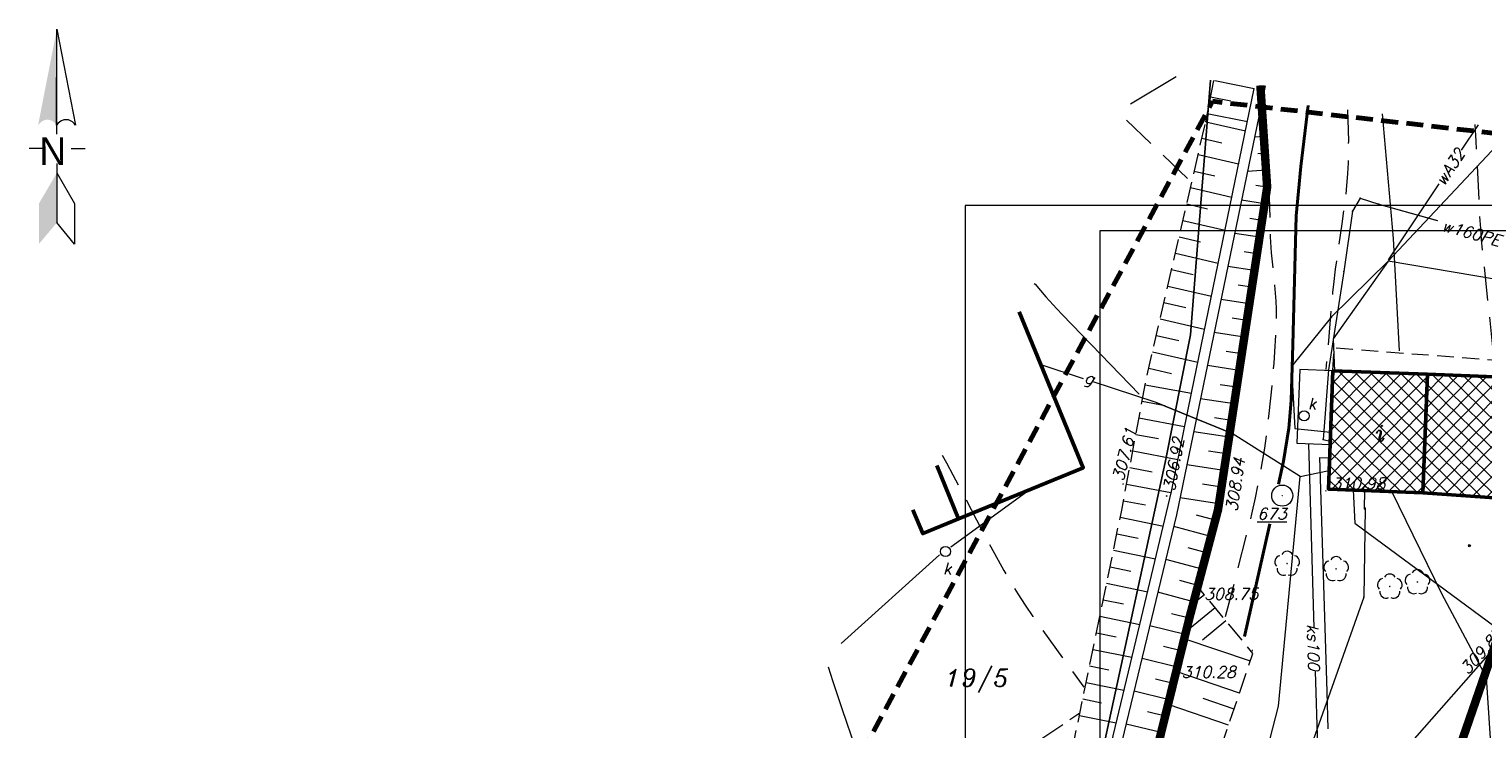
# Model space of a CAD drawing. Extents: x 4615668 to 9294084, y 5334101 to 10688993.
# Tile 14 of 37: x 4651134 to 4651220, y 5338759 to 5338801. Entities that reach past the tile are written whole.
import ezdxf
from ezdxf.enums import TextEntityAlignment as Align

# ---------------------------------------------------------------- set-up
doc = ezdxf.new("R2010")
doc.units = 0
doc.header["$MEASUREMENT"] = 0
for name, pattern in [('BUBZ02', [1.75, 1.25, -0.5]), ('DASHDOT', [25.4, 12.7, -6.35, 0, -6.35]), ('DASHED', [19.05, 12.7, -6.35]), ('EGBK02', [2, 1.5, -0.5]), ('KTCR', [1.5, 1, -0.5]), ('l215_500', [2.5, 1.5, -0.4125, 0.175, -0.4125]), ('l217_500', [2, 1.5, -0.5]), ('l219_500', [0.5, -0.25, 0, -0.25]), ('l266_500', [1, 0.5, -0.5]), ('l423_500', [2, 1.5, -0.5]), ('l641_500', [1.5, 1, -0.5]), ('l812_500', [3, 2, -1]), ('l823_500', [1.75, 1.25, -0.5])]:
    doc.linetypes.add(name, pattern=pattern)
for name, color, linetype in [('52', 7, 'Continuous'), ('projekt', 202, 'Continuous'), ('SZZPZ_922', 7, 'Continuous')]:
    doc.layers.add(name, color=color, linetype=linetype)
for name, color, linetype, lineweight in [('A_SZRAF', 253, 'Continuous', 5), ('budynek', 7, 'Continuous', 53), ('chodnik', 7, 'l423_500', 13), ('eNN', 7, 'Continuous', 13), ('funkcja_kondygnacja', 7, 'Continuous', 13), ('g', 7, 'Continuous', 13), ('gr_dzialki', 7, 'l219_500', 13), ('gr_klasy', 7, 'l217_500', 13), ('hatch', 253, 'Continuous', 0), ('k', 7, 'Continuous', 13), ('k_elem_naziemne', 7, 'Continuous', 13), ('k_rzedne', 7, 'Continuous', 13), ('nr_dzialki', 7, 'Continuous', 13), ('ogr_symb', 7, 'l901_500', 40), ('osnowa', 7, 'Continuous', 13), ('pkt_wys', 7, 'Continuous', 13), ('robocza25', 7, 'Continuous', 13), ('rowy', 7, 'l266_500', 13), ('skarpa_gora', 7, 'l823_500', 13), ('skarpa_umoc', 7, 'Continuous', 13), ('w', 7, 'Continuous', 13), ('warst_ciagla', 7, 'Continuous', 0), ('warst_pogrub', 7, 'Continuous', 40), ('warst_przeryw', 7, 'l812_500', 0), ('Wymiar', 7, 'Continuous', 9), ('zakresy', 7, 'l215_500', 70), ('zielen', 7, 'Continuous', 13)]:
    doc.layers.add(name, color=color, linetype=linetype, lineweight=lineweight)
doc.styles.add('Style-ENGINEERING', font='ENGINEERING.shx')
doc.styles.add('Style-ITALIC_1250', font='ITALIC_1250.shx')
doc.styles.add('txt', font='TXT', dxfattribs={"height": 0.2})
doc.linetypes.add('KTOK05', pattern='A,3.75,[16,dgnlstyle-2015all.shx,S=0.0028,R=0,X=0,Y=0],3.75', length=7.5)
doc.linetypes.add('l901_500', pattern='A,3.75,[38,dgnlstyle-2015all.shx,S=0.0028,R=0,X=0,Y=0],3.75', length=7.5)

# ---------------------------------------------------------------- blocks, each defined once
blk = doc.blocks.new('*U85')
at = {"color": 0, "linetype": 'ByBlock', "lineweight": -2, "flags": 128}
blk.add_lwpolyline([(-1261.45, -684.29), (-1265.95, -691.99), (-1271.15, -727.89), (-1280.3, -786.17), (-1283.46, -827.49), (-1278.59, -828.55)], dxfattribs=at)
blk.add_lwpolyline([(-1261.45, -684.29), (-1265.95, -691.99), (-1271.15, -727.89), (-1280.3, -786.17), (-1283.46, -827.49), (-1278.59, -828.55)], dxfattribs=at)
at = {"color": 0, "linetype": 'ByBlock', "lineweight": -2}
for p in [(-1261.45, -684.29), (-1265.95, -691.99), (-1271.15, -727.89), (-1280.3, -786.17), (-1283.46, -827.49), (-1278.59, -828.55)]:
    blk.add_point(p, dxfattribs=at)
blk = doc.blocks.new('WYS')
at = {"layer": '52', "color": 67, "linetype": 'Continuous'}
blk.add_circle((0, 0), 0.08, dxfattribs=at)
blk = doc.blocks.new('506_5')
at = {"layer": 'k_elem_naziemne', "color": 24, "linetype": 'Continuous', "lineweight": 13}
blk.add_circle((0, 0), 0.3, dxfattribs=at)
blk = doc.blocks.new('121_5')
at = {"layer": 'osnowa', "linetype": 'Continuous', "lineweight": 13}
h = blk.add_hatch(color=7, dxfattribs=at)
edge = h.paths.add_edge_path()
edge.add_arc((0, 0), 0.04, 0, 360)
at = {"layer": 'osnowa', "color": 7, "linetype": 'Continuous', "lineweight": 13}
blk.add_circle((0, 0), 0.625, dxfattribs=at)
blk = doc.blocks.new('DI')
at = {"layer": 'SZZPZ_922', "color": 7, "linetype": 'Continuous', "lineweight": 13}
for p, q in [((-0.74, 0), (-0.23, 0.16)), ((-0.23, 0.7), (0.09, 0.27)), ((-0.23, 0.16), (-0.23, 0.7)), ((0.09, 0.27), (0.6, 0.43)), ((0.6, 0.43), (0.28, 0)), ((-0.23, -0.17), (-0.74, 0)), ((-0.23, -0.7), (-0.23, -0.17)), ((0.09, -0.27), (-0.23, -0.7)), ((0.6, -0.43), (0.09, -0.27)), ((0.28, 0), (0.6, -0.43))]:
    blk.add_line(p, q, dxfattribs=at)
blk.add_circle((0, 0), 0.0203, dxfattribs=at)
blk = doc.blocks.new('1STP')
at = {"layer": 'robocza25', "linetype": 'Continuous', "lineweight": 13}
blk.add_hatch(color=7, dxfattribs=at).paths.add_polyline_path([(-2.81, 3.46), (-0.03, 17.73), (-0.03, 3.46), (-0.24, 3.75), (-0.49, 3.96), (-0.78, 4.13), (-1.11, 4.25), (-1.44, 4.3), (-1.77, 4.25), (-2.07, 4.13), (-2.36, 3.96), (-2.61, 3.71)])
at = {"layer": 'robocza25', "color": 7, "linetype": 'Continuous', "lineweight": 13}
for p, q in [((-0.03, 2.17), (-0.03, 17.73)), ((-2.07, 0.01), (-4.15, 0.01)), ((2.09, 0.01), (4.17, 0.01)), ((-0.03, -2.2), (-0.03, -10.97))]:
    blk.add_line(p, q, dxfattribs=at)
at = {"layer": 'robocza25', "color": 7, "linetype": 'Continuous', "lineweight": 13, "flags": 128}
for points in [[(2.72, 3.46), (2.55, 3.71), (2.3, 3.96), (2.01, 4.13), (1.68, 4.25), (1.35, 4.25), (1.01, 4.25), (0.68, 4.13), (0.39, 3.96), (0.14, 3.75), (-0.07, 3.46), (-0.03, 17.73), (2.72, 3.46)], [(-0.03, -3.61), (2.59, -8.14), (2.59, -14.14), (-0.03, -10.97)]]:
    blk.add_lwpolyline(points, dxfattribs=at)
at = {"layer": 'robocza25', "color": 7, "linetype": 'Continuous', "lineweight": 13, "extrusion": (0, 0, -1)}
blk.add_solid([(0.03, -10.97), (2.69, -14.14), (0.03, -3.61), (2.69, -8.14)], dxfattribs=at)
at = {"layer": 'robocza25', "color": 7, "linetype": 'Continuous', "lineweight": 13, "style": 'Style-ENGINEERING'}
blk.add_text('N', height=4.11, rotation=180, dxfattribs=at).set_placement((1.35, 1.67))
blk = doc.blocks.new('922_5')
at = {"layer": 'zielen', "linetype": 'Continuous', "lineweight": 13}
h = blk.add_hatch(color=96, dxfattribs=at)
edge = h.paths.add_edge_path()
edge.add_arc((0, 0), 0.05, 0, 360)
at = {"layer": 'zielen', "color": 96, "linetype": 'Continuous', "lineweight": 13}
for centre, start, end in [((-0.352, 0.098), 101.99877, 221.97586), ((0.005, 0.357), 30.12432, 149.87568), ((0.362, 0.098), 318.02414, 78.00123), ((-0.215, -0.321), 174.33504, 293.76069), ((0.225, -0.321), 246.23931, 5.66496)]:
    blk.add_arc(centre, 0.375, start, end, dxfattribs=at)
blk = doc.blocks.new('G$C3390F2A0')
at = {"layer": 'budynek', "color": 7, "linetype": 'Continuous', "lineweight": 53, "flags": 128}
for points in [[(63.161, 162.974), (66.961, 153.712), (59.573, 150.681), (58.273, 153.85)], [(87.371, 159.26), (93.866, 159.013), (93.591, 151.78), (87.104, 152.237)], [(59.573, 150.681), (57.447, 149.808), (56.866, 151.224)]]:
    blk.add_lwpolyline(points, dxfattribs=at)
blk.add_lwpolyline([(81.768, 159.472), (81.501, 152.45), (87.104, 152.237), (87.371, 159.26)], close=True, dxfattribs=at)
at = {"layer": 'chodnik', "color": 7, "linetype": 'KTCR', "lineweight": 13, "flags": 128}
blk.add_lwpolyline([(81.768, 159.472), (81.83, 160.846), (95.998, 159.73), (96.112, 149.873), (93.679, 149.858), (93.591, 151.78)], dxfattribs=at)
at = {"layer": 'eNN', "color": 1, "linetype": 'Continuous', "lineweight": 13, "flags": 128}
blk.add_lwpolyline([(86.136, 126.49), (91.295, 134.671), (90.871, 141.279), (88.215, 146.238), (85.263, 152.307)], dxfattribs=at)
at = {"layer": 'g', "color": 52, "linetype": 'Continuous', "lineweight": 13}
for p, q in [((66.977, 158.992), (64.459, 159.811)), ((71.284, 157.59), (75.787, 155.755))]:
    blk.add_line(p, q, dxfattribs=at)
at = {"layer": 'g', "color": 52, "linetype": 'Continuous', "lineweight": 13, "flags": 128}
for points in [[(79.813, 153.2), (75.787, 155.755), (71.284, 157.59), (67.496, 158.824)], [(68.38, 107.457), (70.987, 113.957), (74.026, 121.56), (77.505, 135.587), (78.528, 139.58), (79.813, 153.2), (81.433, 153.54)]]:
    blk.add_lwpolyline(points, dxfattribs=at)
at = {"layer": 'gr_dzialki', "color": 96, "linetype": 'Continuous', "lineweight": 13}
for p, q in [((69.759, 175.292), (72.462, 176.923)), ((73.319, 161.599), (74.502, 176.706)), ((74.502, 176.706), (73.319, 161.599)), ((71.817, 154.036), (73.319, 161.599)), ((73.319, 161.599), (71.817, 154.036)), ((60.474, 101.588), (71.817, 154.036)), ((71.817, 154.036), (60.474, 101.588))]:
    blk.add_line(p, q, dxfattribs=at)
at = {"layer": 'gr_klasy', "color": 96, "linetype": 'EGBK02', "lineweight": 13}
blk.add_line((41.247, 122.066), (66.766, 139.179), dxfattribs=at)
at = {"layer": 'k', "color": 24, "linetype": 'Continuous', "lineweight": 13}
for p, q in [((80.307, 155.141), (80.632, 144.226)), ((63.814, 152.421), (59.102, 149.004)), ((58.448, 148.549), (52.619, 143.295)), ((81.262, 131.599), (92.272, 144.077))]:
    blk.add_line(p, q, dxfattribs=at)
at = {"layer": 'k', "color": 24, "linetype": 'Continuous', "lineweight": 13, "flags": 128}
for points in [[(81.768, 159.472), (79.795, 159.547), (79.628, 155.168), (81.601, 155.093)], [(80.709, 141.643), (80.842, 137.175), (80.932, 134.786)]]:
    blk.add_lwpolyline(points, dxfattribs=at)
at = {"layer": 'ogr_symb', "color": 7, "linetype": 'KTOK05', "lineweight": 40}
blk.add_lwpolyline([(56.816, 77.321), (53.639, 80.037), (57.366, 88.778), (61.539, 99.163), (67.683, 122.179), (73.376, 145.314), (74.953, 151.225), (77.861, 170.425), (77.463, 176.389)], dxfattribs=at)
at = {"layer": 'rowy', "color": 7, "linetype": 'Continuous', "lineweight": 13, "flags": 128}
for points in [[(77.743, 176.359), (72.498, 150.919), (68.171, 132.964), (62.539, 109.06), (60.869, 101.413), (58.479, 94.987), (56.627, 89.084), (53.112, 80.453), (49.194, 71.811)], [(57.83, 95.551), (60.263, 101.515), (61.955, 109.193), (66.594, 128.891), (70.313, 144.417), (72.196, 152.307), (73.372, 158.131), (77.1, 176.214)]]:
    blk.add_lwpolyline(points, dxfattribs=at)
at = {"layer": 'skarpa_gora', "color": 7, "linetype": 'BUBZ02', "lineweight": 13, "flags": 128}
for points in [[(54.04, 87.83), (57.024, 95.912), (58.557, 99.532), (60.077, 104.757), (61.011, 108.002), (62.734, 118.017), (65.24, 131.762), (69.241, 151.199), (70.679, 158.88), (74.354, 174.815)], [(57.248, 86.436), (62.805, 93.616), (64.154, 96.969), (65.929, 102.189), (69.981, 118.29), (72.59, 128.236), (74.035, 133.909), (77.024, 142.704), (73.741, 146.681)]]:
    blk.add_lwpolyline(points, dxfattribs=at)
at = {"layer": 'skarpa_umoc', "color": 7, "linetype": 'Continuous', "lineweight": 13}
for p, q in [((74.764, 176.678), (77.1, 176.214)), ((74.513, 175.708), (75.705, 175.471)), ((77.532, 175.351), (77.535, 175.351)), ((74.22, 174.236), (76.58, 173.692)), ((74.318, 174.727), (76.696, 174.255)), ((77.599, 174.353), (77.462, 174.344)), ((73.995, 173.262), (75.187, 172.988)), ((77.665, 173.355), (77.116, 173.319)), ((73.77, 172.288), (76.176, 171.733)), ((77.731, 172.357), (77.319, 172.33)), ((73.546, 171.313), (74.76, 171.033)), ((77.799, 171.36), (76.697, 171.286)), ((73.322, 170.338), (75.772, 169.773)), ((77.852, 170.363), (77.2, 170.462)), ((73.097, 169.364), (74.333, 169.079)), ((77.702, 169.374), (76.345, 169.58)), ((72.872, 168.39), (75.369, 167.814)), ((77.552, 168.385), (76.847, 168.491)), ((72.647, 167.416), (73.906, 167.125)), ((77.402, 167.396), (75.941, 167.617)), ((72.422, 166.441), (74.964, 165.854)), ((77.252, 166.408), (76.495, 166.522)), ((77.102, 165.419), (75.536, 165.656)), ((72.197, 165.466), (73.48, 165.171)), ((71.973, 164.492), (74.56, 163.896)), ((76.952, 164.431), (76.143, 164.553)), ((71.749, 163.518), (73.053, 163.217)), ((76.803, 163.441), (75.131, 163.694)), ((71.524, 162.543), (74.156, 161.936)), ((76.653, 162.453), (75.792, 162.583)), ((71.299, 161.569), (72.626, 161.263)), ((76.504, 161.464), (74.728, 161.733)), ((71.074, 160.595), (73.753, 159.977)), ((76.354, 160.476), (75.44, 160.614)), ((70.849, 159.62), (72.199, 159.308)), ((76.204, 159.487), (74.323, 159.772)), ((70.634, 158.643), (73.372, 158.131)), ((76.054, 158.498), (75.087, 158.644)), ((75.904, 157.509), (73.918, 157.81)), ((70.45, 157.66), (71.811, 157.406)), ((70.266, 156.678), (72.968, 156.172)), ((75.755, 156.52), (74.735, 156.675)), ((70.083, 155.695), (71.424, 155.443)), ((75.605, 155.532), (73.514, 155.849)), ((69.899, 154.711), (72.564, 154.213)), ((75.455, 154.543), (74.384, 154.706)), ((69.715, 153.729), (71.038, 153.481)), ((75.305, 153.555), (73.11, 153.887)), ((69.53, 152.746), (72.159, 152.254)), ((75.156, 152.566), (74.032, 152.736)), ((69.346, 151.763), (70.652, 151.518)), ((75.006, 151.577), (72.706, 151.926)), ((74.786, 150.603), (73.671, 150.9)), ((69.155, 150.782), (71.72, 150.254)), ((74.528, 149.637), (72.33, 150.223)), ((68.953, 149.802), (70.22, 149.542)), ((68.751, 148.823), (71.251, 148.308)), ((74.014, 147.704), (71.861, 148.278)), ((74.272, 148.67), (73.183, 148.96)), ((68.55, 147.843), (69.783, 147.589)), ((68.349, 146.864), (70.782, 146.362)), ((73.756, 146.738), (72.691, 147.022)), ((68.147, 145.884), (69.347, 145.637)), ((73.498, 145.772), (71.392, 146.333)), ((74.15, 146.185), (73.803, 145.898)), ((67.945, 144.905), (70.313, 144.417)), ((73.25, 144.802), (72.2, 145.061)), ((74.787, 145.414), (73.048, 143.978)), ((73.011, 143.832), (70.915, 144.348)), ((75.423, 144.643), (74.036, 143.496)), ((67.744, 143.925), (68.911, 143.685)), ((72.772, 142.861), (71.726, 143.119)), ((76.868, 142.244), (72.948, 143.577)), ((67.542, 142.946), (69.845, 142.472)), ((72.533, 141.889), (70.446, 142.403)), ((67.34, 141.967), (68.476, 141.733)), ((76.224, 140.351), (72.469, 141.627)), ((67.138, 140.987), (69.375, 140.527)), ((72.294, 140.918), (71.253, 141.175)), ((66.938, 140.007), (68.039, 139.78)), ((72.056, 139.948), (69.977, 140.46)), ((75.58, 138.457), (71.989, 139.678)), ((75.902, 139.403), (74.065, 140.028)), ((66.736, 139.028), (68.906, 138.581)), ((71.817, 138.977), (70.779, 139.231)), ((71.578, 138.005), (69.508, 138.515))]:
    blk.add_line(p, q, dxfattribs=at)
at = {"layer": 'skarpa_umoc', "color": 7, "linetype": 'Continuous', "lineweight": 13, "flags": 128}
blk.add_lwpolyline([(74.22, 174.236), (74.706, 176.684)], dxfattribs=at)
at = {"layer": 'w', "color": 160, "linetype": 'Continuous', "lineweight": 13}
for p, q in [((90.373, 174.047), (89.374, 172.55)), ((88.046, 170.559), (85.042, 166.055)), ((83.643, 151.289), (83.659, 152.368)), ((83.643, 151.289), (83.659, 152.368))]:
    blk.add_line(p, q, dxfattribs=at)
at = {"layer": 'w', "color": 160, "linetype": 'Continuous', "lineweight": 13, "flags": 128}
for points in [[(92.405, 173.813), (85.039, 165.965), (81.77, 161.366), (81.858, 159.468)], [(83.37, 169.71), (84.491, 169.341), (87.956, 168.39)], [(83.37, 169.71), (84.491, 169.341), (87.95, 168.391)], [(85.039, 165.965), (81.675, 162.671), (79.314, 159.726), (79.497, 156.054), (81.629, 155.819)], [(114.197, 151.718), (97.159, 164.02), (95.32, 164.238), (85.039, 165.965)], [(81.482, 138.231), (81.421, 140.448), (80.981, 154.326), (81.489, 154.299)], [(82.968, 152.394), (83.071, 150.431), (94.602, 141.916)], [(83.672, 151.32), (83.588, 146.04), (80.049, 136.006), (77.248, 128.023), (76.504, 123.142), (75.889, 118.411), (73.966, 112.799), (72.497, 109.519), (70.755, 105.61)], [(83.672, 151.32), (83.588, 146.04), (80.049, 136.006), (77.248, 128.023), (76.504, 123.142), (75.889, 118.411), (73.986, 112.856)]]:
    blk.add_lwpolyline(points, dxfattribs=at)
at = {"layer": 'w', "color": 160, "linetype": 'Continuous', "lineweight": 13}
for p in [(83.37, 169.71), (84.491, 169.341), (83.662, 152.579), (83.643, 151.289), (83.672, 151.32), (83.588, 146.04)]:
    blk.add_point(p, dxfattribs=at)
at = {"layer": 'warst_ciagla', "color": 21, "linetype": 'Continuous', "lineweight": 0, "flags": 128}
for points in [[(85.703, 160.655), (85.362, 167.323), (84.707, 174.701)], [(64.06, 164.654), (64.102, 164.603), (64.742, 163.86), (65.402, 163.134), (65.74, 162.778), (70.272, 158.079)], [(62.179, 114.889), (56.487, 128.504), (56.041, 129.607), (55.757, 130.348), (55.215, 131.839), (54.954, 132.589), (54.447, 134.094), (53.453, 137.11), (52.944, 138.614), (52.672, 139.413), (52.144, 141.016), (51.867, 141.89)]]:
    blk.add_lwpolyline(points, dxfattribs=at)
at = {"layer": 'warst_pogrub', "color": 21, "linetype": 'Continuous', "lineweight": 40, "flags": 128}
for points in [[(78.535, 152.749), (78.831, 154.103), (79.142, 156.07), (79.283, 157.714), (79.389, 161.007), (79.587, 168.657), (79.861, 171.576), (80.287, 175.21)], [(76.518, 143.701), (77.982, 150.217), (78.021, 150.398)]]:
    blk.add_lwpolyline(points, dxfattribs=at)
at = {"layer": 'warst_przeryw', "color": 21, "linetype": 'l812_500', "lineweight": 0, "flags": 128}
for points in [[(73.137, 170.875), (69.337, 174.505)], [(82.622, 174.941), (82.67, 173.74), (82.679, 173.096), (82.671, 172.239), (82.658, 171.811), (82.627, 171.169), (82.552, 170.21), (82.478, 169.534), (82.295, 168.185), (82.023, 166.387), (81.897, 165.487), (81.789, 164.585), (81.746, 164.133), (81.345, 159.538)], [(91.269, 160.662), (90.671, 166.293), (90.579, 167.262), (90.528, 167.909), (90.445, 169.203), (90.26, 173.093), (90.202, 174.067)], [(75.404, 144.884), (76.838, 150.475), (76.958, 150.96), (77.178, 151.933), (77.375, 152.912), (77.496, 153.567), (77.718, 154.881), (77.894, 156.109), (77.991, 156.929), (78.156, 158.575), (78.278, 159.924), (78.33, 160.599), (78.388, 161.611), (78.413, 162.623), (78.41, 163.128), (78.393, 163.604), (78.319, 164.555), (78.125, 166.457), (78.082, 167.092), (78.07, 167.41), (77.994, 170.371)], [(58.606, 154.471), (58.857, 154.012), (59.238, 153.303), (59.985, 151.877), (60.975, 149.969), (61.478, 149.021), (62.258, 147.614), (62.801, 146.692), (63.082, 146.236), (63.516, 145.561), (63.967, 144.897), (64.2, 144.57), (67.003, 140.694)]]:
    blk.add_lwpolyline(points, dxfattribs=at)
at = {"layer": 'zakresy', "color": 217, "linetype": 'l641_500', "lineweight": 70, "flags": 128}
blk.add_lwpolyline([(6.931, 10.558), (39.477, 110.069), (74.623, 175.45), (179.151, 163.591), (168.968, 97.168), (66.518, 8.467), (6.931, 10.558)], dxfattribs=at)
at = {"layer": 'k_elem_naziemne', "color": 24, "linetype": 'Continuous', "lineweight": 13}
for p, rotation in [((80.052, 156.793), 279.869560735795), ((58.793, 148.75), 268.42803448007)]:
    blk.add_blockref('506_5', p, dxfattribs=dict(at, rotation=rotation))
at = {"layer": 'osnowa', "color": 7, "linetype": 'Continuous', "lineweight": 13}
blk.add_blockref('121_5', (78.758, 152.062), dxfattribs=at)
at = {"layer": 'pkt_wys', "color": 7, "linetype": 'Continuous', "lineweight": 13, "xscale": 0.1, "yscale": 0.1, "zscale": 0.1, "rotation": 0.06577989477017}
for p in [(69.327, 152.749), (71.912, 152.038), (81.35, 152.349), (75.022, 151.139), (73.866, 146.781), (76.992, 142.878)]:
    blk.add_blockref('WYS', p, dxfattribs=at)
at = {"layer": 'robocza25', "color": 7, "linetype": 'Continuous', "lineweight": 13, "xscale": 0.4, "yscale": 0.4, "zscale": 0.4}
blk.add_blockref('1STP', (6.123, 172.643), dxfattribs=at)
at = {"layer": 'w', "color": 160, "linetype": 'Continuous', "lineweight": 13, "xscale": 0.1, "yscale": 0.1, "zscale": 0.1, "rotation": 0.06577989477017}
blk.add_blockref('*U85', (209.437, 238.284), dxfattribs=at)
at = {"layer": 'zielen', "color": 96, "linetype": 'Continuous', "lineweight": 13, "xscale": 0.1, "yscale": 0.1, "zscale": 0.1, "rotation": 0.06577989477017}
blk.add_blockref('DI', (89.851, 149.094), dxfattribs=at)
at = {"layer": 'zielen', "color": 96, "linetype": 'Continuous', "lineweight": 13}
for p in [(79.045, 148.035), (81.952, 147.719), (85.132, 146.676), (86.775, 146.941)]:
    blk.add_blockref('922_5', p, dxfattribs=at)
at = {"layer": 'funkcja_kondygnacja', "color": 7, "linetype": 'Continuous', "lineweight": 13, "style": 'Style-ITALIC_1250'}
blk.add_text('i', height=0.94, dxfattribs=at).set_placement((84.563, 155.773), align=Align.MIDDLE_CENTER)
at = {"layer": 'g', "color": 52, "linetype": 'Continuous', "lineweight": 13, "insert": (67.307, 158.936), "char_height": 0.68, "attachment_point": 5, "rotation": 341.97413, "line_spacing_factor": 0.722892, "style": 'txt'}
blk.add_mtext('\\FITALIC_1250.shx;g', dxfattribs=at)
at = {"layer": 'k', "color": 24, "linetype": 'Continuous', "lineweight": 13, "insert": (80.609, 143.071), "char_height": 0.68, "attachment_point": 5, "rotation": 271.70445, "line_spacing_factor": 0.722892, "style": 'txt'}
blk.add_mtext('\\FITALIC_1250.shx;ks100', dxfattribs=at)
at = {"layer": 'k_elem_naziemne', "color": 24, "linetype": 'Continuous', "lineweight": 13, "style": 'Style-ITALIC_1250'}
for p in [(80.269, 157.171), (58.648, 147.392)]:
    blk.add_text('k', height=0.68, dxfattribs=at).set_placement(p)
at = {"layer": 'k_rzedne', "color": 24, "linetype": 'Continuous', "lineweight": 13, "insert": (89.257, 141.85), "char_height": 0.68, "attachment_point": 1, "rotation": 48.20788, "line_spacing_factor": 0.722892, "style": 'txt'}
blk.add_mtext('\\FITALIC_1250.shx;309.87', dxfattribs=at)
at = {"layer": 'nr_dzialki', "color": 96, "linetype": 'Continuous', "lineweight": 13, "insert": (58.786, 140.387), "char_height": 1.04, "attachment_point": 7, "rotation": 0.06578, "line_spacing_factor": 0.722892, "style": 'txt'}
blk.add_mtext('\\FITALIC_1250.shx;19/5', dxfattribs=at)
at = {"layer": 'osnowa', "color": 7, "linetype": 'Continuous', "lineweight": 13, "style": 'Style-ITALIC_1250'}
blk.add_text('%%u673%%u', height=0.68, dxfattribs=at).set_placement((77.281, 150.646))
at = {"layer": 'pkt_wys', "color": 7, "linetype": 'Continuous', "lineweight": 13, "char_height": 0.68, "attachment_point": 7, "line_spacing_factor": 0.722892, "style": 'txt'}
for s, insert, rotation in [('\\FITALIC_1250.shx;307.61', (69.338, 152.867), 75.67532), ('\\FITALIC_1250.shx;306.92', (72.375, 152.275), 79.60195), ('\\FITALIC_1250.shx;308.94', (76.081, 151.077), 81.63582), ('\\FITALIC_1250.shx;310.98', (81.67, 152.442), 0.06578), ('\\FITALIC_1250.shx;308.75', (74.129, 145.885), 0.06578), ('\\FITALIC_1250.shx;310.28', (72.8, 141.257), 0.06578)]:
    blk.add_mtext(s, dxfattribs=dict(at, insert=insert, rotation=rotation))
at = {"layer": 'w', "color": 160, "linetype": 'Continuous', "lineweight": 13, "char_height": 0.68, "line_spacing_factor": 0.722892, "style": 'txt'}
for s, insert, attachment_point, rotation in [('\\FITALIC_1250.shx;wA32', (88.71, 171.554), 5, 56.29394), ('\\FITALIC_1250.shx;w160PE', (88.163, 167.79), 7, 344.64358)]:
    blk.add_mtext(s, dxfattribs=dict(at, insert=insert, attachment_point=attachment_point, rotation=rotation))

msp = doc.modelspace()

# ---------------------------------------------------------------- hatches: boundary and pattern name
at = {"layer": 'A_SZRAF', "lineweight": 0, "ltscale": 40, "transparency": 33554687}
h = msp.add_hatch(dxfattribs=at)
h.set_pattern_fill('ANSI37', color=256, scale=5, angle=0.5)
h.set_pattern_definition([(45.5, (-2238.741, -612.6516), (-0.44578153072, 0.43806829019), []), (135.5, (-2238.741, -612.6516), (-0.43806829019, -0.44578153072), [])])
h.paths.add_polyline_path([(4651211.141, 5338773.708), (4651211.408, 5338780.73), (4651223.506, 5338780.271), (4651223.267, 5338773.089), (4651216.745, 5338773.495)])

# ---------------------------------------------------------------- linework, layer by layer
at = {"layer": 'hatch', "color": 252}
for points in [[(4651189.598, 5338716.827), (4651294.598, 5338716.827), (4651294.598, 5338790.527), (4651189.598, 5338790.527)], [(4651189.598, 5338716.827), (4651294.598, 5338716.827), (4651294.598, 5338790.527), (4651189.598, 5338790.527)], [(4651197.598, 5338789.027), (4651293.098, 5338789.027), (4651293.098, 5338718.327), (4651197.598, 5338718.327)]]:
    msp.add_lwpolyline(points, close=True, dxfattribs=at)
at = {"layer": 'projekt', "color": 94, "linetype": 'DASHDOT', "lineweight": 0, "ltscale": 0.1, "const_width": 0.5}
msp.add_lwpolyline([(4651210.684, 5338642.419), (4651203.038, 5338645.691), (4651191.862, 5338650.472), (4651209.267, 5338679.844), (4651197.567, 5338689.452), (4651190.41, 5338695.331), (4651186.417, 5338698.602), (4651183.279, 5338701.283), (4651186.757, 5338709.459), (4651191.179, 5338720.41), (4651195.852, 5338737.917), (4651200.74, 5338757.311), (4651202.893, 5338766.048), (4651204.593, 5338772.472), (4651207.505, 5338791.607), (4651207.103, 5338797.636)], dxfattribs=at)
at = {"layer": 'projekt', "linetype": 'DASHDOT', "lineweight": 0, "ltscale": 0.1, "const_width": 0.5}
msp.add_lwpolyline([(4651216.604, 5338743.285), (4651224.422, 5338737.755), (4651239.157, 5338730.951), (4651265.933, 5338763.567), (4651241.079, 5338782.88), (4651232.899, 5338777.801), (4651223.319, 5338771.116), (4651214.255, 5338744.869)], dxfattribs=at)

# ---------------------------------------------------------------- block references
at = {"layer": 'Wymiar', "color": 242, "linetype": 'DASHED', "lineweight": 30, "ltscale": 0.01}
msp.add_blockref('G$C3390F2A0', (4651129.64, 5338621.247), dxfattribs=at)

doc.saveas('drawing.dxf')
